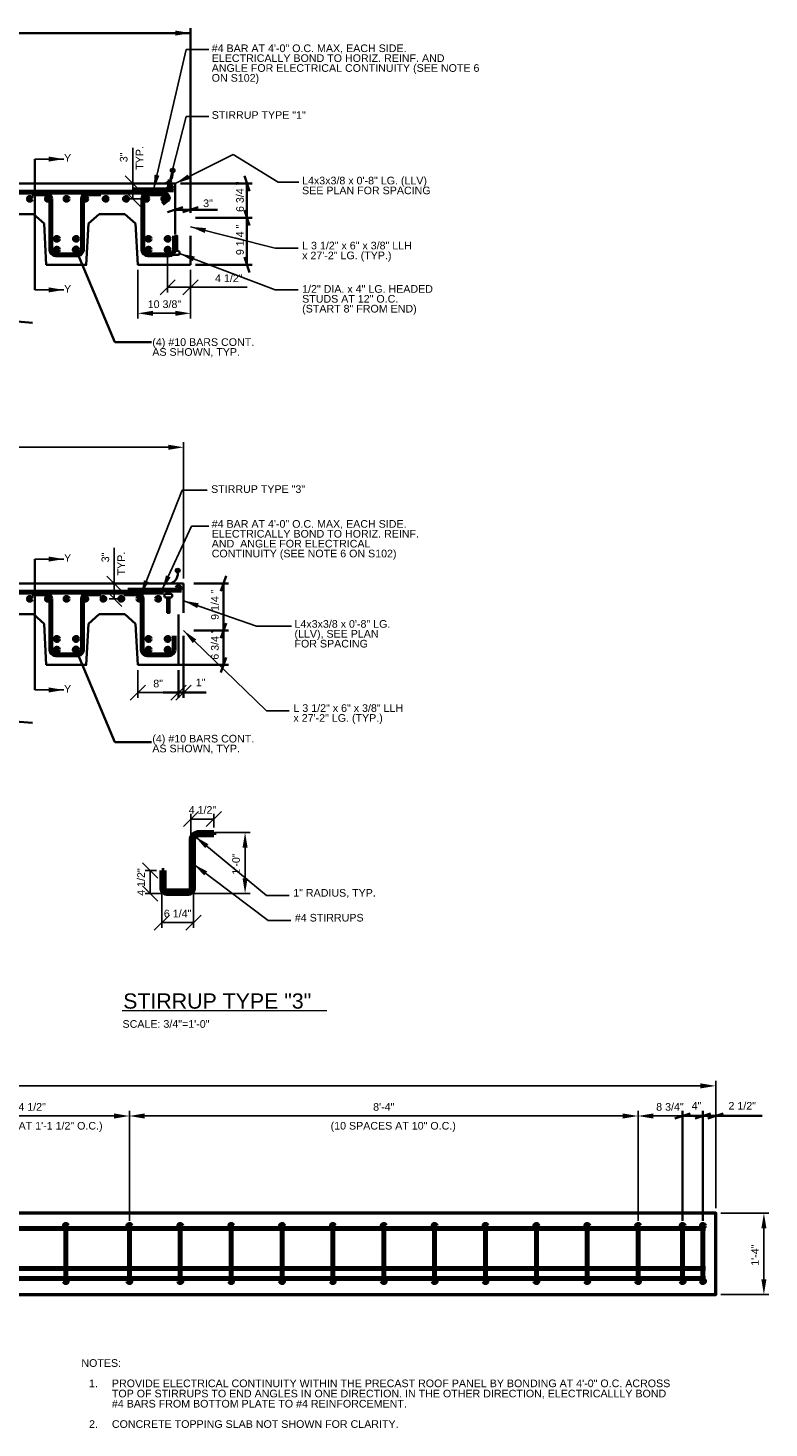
# Model space of a CAD drawing. Header units: inches. Extents: x -829 to 2226, y 10 to 4755.
# Tile 7 of 54: x -438 to -292, y 824 to 1100. Entities that reach past the tile are written whole.
import ezdxf
from ezdxf.enums import TextEntityAlignment as Align

# ---------------------------------------------------------------- set-up
doc = ezdxf.new("R2010")
doc.units = ezdxf.units.IN
doc.header["$LTSCALE"] = 0.5
doc.header["$MEASUREMENT"] = 0
for name, color, linetype, lineweight in [('G-ANN-TTLB', 7, 'Continuous', 0), ('G-ANNO-DIM', 7, 'Continuous', 0), ('G-ANNO-DIMS', 7, 'Continuous', 35), ('G-ANNO-PATT', 7, 'Continuous', 18), ('G-ANNO-TEXT', 7, 'Continuous', 35), ('S-BEAM-PRIM', 7, 'Continuous', 50), ('S-REIN-RBAR', 7, 'Continuous', 70)]:
    doc.layers.add(name, color=color, linetype=linetype, lineweight=lineweight)
doc.styles.add("1 2 1'-0", font='arial.ttf', dxfattribs={"height": 3})
doc.styles.add('AEC_3 4_1 0 Scale', font='arial.ttf', dxfattribs={"height": 1.5})
doc.dimstyles.new("3 4 1'-0", dxfattribs={"dimtxt": 1.5, "dimasz": 3, "dimexe": 1, "dimexo": 1, "dimgap": 1, "dimtad": 1, "dimdec": 4, "dimzin": 15, "dimdsep": 46, "dimlunit": 4, "dimtxsty": 'AEC_3 4_1 0 Scale', "dimcen": 0.09, "dimadec": 4, "dimazin": 3, "dimtfac": 1, "dimtdec": 4, "dimtofl": 0, "dimtmove": 0, "dimatfit": 3, "dimfxl": 1, "dimfrac": 2, "dimtolj": 1, "dimtzin": 15, "dimarcsym": 0})

# ---------------------------------------------------------------- blocks, each defined once
blk = doc.blocks.new('REINFDOT')
for radius in [0.00313, 0.00187, 0.000625]:
    blk.add_circle((0, 0), radius)
blk = doc.blocks.new('REINF. DOT')
at = {"layer": 'S-REIN-RBAR', "xscale": 100, "yscale": 100, "zscale": 100, "rotation": 90.00000000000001}
blk.add_blockref('REINFDOT', (36.53, 24.59), dxfattribs=at)
blk = doc.blocks.new('*U245')
at = {"layer": 'S-REIN-RBAR'}
for p, q in [((-6.75, 6), (-4.13, 6)), ((4.12, 6), (6.75, 6)), ((-3.12, 5), (-3.12, -5)), ((3.13, -5), (3.13, 5)), ((-2.12, -6), (2.13, -6))]:
    blk.add_line(p, q, dxfattribs=at)
at = {"layer": 'S-REIN-RBAR', "extrusion": (0, 0, -1)}
for centre, start, end in [((4.12, 5), 90, 180), ((-4.13, 5), 0, 90)]:
    blk.add_arc(centre, 1, start, end, dxfattribs=at)
at = {"layer": 'S-REIN-RBAR'}
for centre, start, end in [((-2.12, -5), 180, 270), ((2.13, -5), 270, 0)]:
    blk.add_arc(centre, 1, start, end, dxfattribs=at)
blk = doc.blocks.new('*U247')
at = {"layer": 'S-REIN-RBAR'}
for p, q in [((-2.13, 6), (0.97, 6)), ((-3.13, -5), (-3.13, 5)), ((1.74, 4.82), (0.76, 4.01)), ((3.12, -2.25), (3.12, -5)), ((2.12, -6), (-2.13, -6))]:
    blk.add_line(p, q, dxfattribs=at)
for centre, start, end in [((-2.13, 5), 90, 180), ((-2.13, -5), 180, 270), ((2.12, -5), 270, 0)]:
    blk.add_arc(centre, 1, start, end, dxfattribs=at)
at = {"layer": 'S-REIN-RBAR', "extrusion": (0, 0, -1)}
for centre, radius, start, end in [((-0.97, 5), 1, 90, 156.1614), ((-1.43, 5.2), 0.5, 156.1614, 230.717)]:
    blk.add_arc(centre, radius, start, end, dxfattribs=at)
blk = doc.blocks.new('*U248')
at = {"layer": 'G-ANNO-TEXT'}
for p, q in [((-0.25, 1.87), (-0.25, -1.13)), ((-0.75, -1.38), (-0.75, -1.63)), ((-0.5, -1.13), (0.5, -1.13)), ((-0.5, -1.88), (0.5, -1.88)), ((0.75, -1.38), (0.75, -1.63))]:
    blk.add_line(p, q, dxfattribs=at)
at = {"layer": 'G-ANNO-TEXT', "flags": 128}
blk.add_lwpolyline([(-0.25, 1.87), (0.25, 1.87), (0.25, -1.13)], dxfattribs=at)
at = {"layer": 'G-ANNO-TEXT', "extrusion": (0, 0, -1)}
for centre, start, end in [((0.5, -1.38), 0, 90), ((0.5, -1.63), 270, 0), ((-0.5, -1.38), 90, 180), ((-0.5, -1.63), 180, 270)]:
    blk.add_arc(centre, 0.25, start, end, dxfattribs=at)
blk = doc.blocks.new('_Oblique')
at = {"color": 0, "linetype": 'ByBlock', "lineweight": -2}
blk.add_line((-0.5, -0.5), (0.5, 0.5), dxfattribs=at)
blk = doc.blocks.new('*D283')
at = {"layer": 'Defpoints', "color": 0, "transparency": 16777216}
for p in [(-410.46, 1055.91), (-405.96, 1052.91, -5.28), (-405.96, 1048.5)]:
    blk.add_point(p, dxfattribs=at)
at = {"layer": 'G-ANNO-DIMS', "color": 0, "lineweight": -2, "transparency": 16777216}
for p, q in [((-410.46, 1054.91), (-410.46, 1047.5)), ((-405.96, 1051.91), (-405.96, 1047.5)), ((-410.46, 1048.5), (-405.96, 1048.5)), ((-405.96, 1048.5), (-394.8, 1048.5))]:
    blk.add_line(p, q, dxfattribs=at)
at = {"layer": 'G-ANNO-DIMS', "color": 0, "lineweight": -2, "transparency": 16777216, "xscale": 3, "yscale": 3, "zscale": 3, "rotation": 180}
blk.add_blockref('_Oblique', (-410.46, 1048.5), dxfattribs=at)
at = {"layer": 'G-ANNO-DIMS', "color": 0, "lineweight": -2, "transparency": 16777216, "xscale": 3, "yscale": 3, "zscale": 3}
blk.add_blockref('_Oblique', (-405.96, 1048.5), dxfattribs=at)
at = {"layer": 'G-ANNO-DIMS', "color": 0, "transparency": 16777216, "insert": (-398.44, 1050.28), "char_height": 1.5, "attachment_point": 5, "style": 'AEC_3 4_1 0 Scale'}
blk.add_mtext('\\A1;4 1/2"', dxfattribs=at)
blk = doc.blocks.new('*D284')
at = {"layer": 'Defpoints', "color": 0, "transparency": 16777216}
for p in [(-416.33, 1052.91, 0), (-405.96, 1052.91), (-416.33, 1043.39)]:
    blk.add_point(p, dxfattribs=at)
at = {"layer": 'G-ANNO-DIMS', "color": 0, "lineweight": -2, "transparency": 16777216}
for p, q in [((-416.33, 1051.91), (-416.33, 1042.39)), ((-405.96, 1051.91), (-405.96, 1042.39)), ((-408.96, 1043.39), (-413.33, 1043.39))]:
    blk.add_line(p, q, dxfattribs=at)
at = {"layer": 'G-ANNO-DIMS', "color": 0, "transparency": 16777216}
for points in [[(-413.33, 1043.89), (-413.33, 1042.89), (-416.33, 1043.39)], [(-408.96, 1043.89), (-408.96, 1042.89), (-405.96, 1043.39)]]:
    blk.add_solid(points, dxfattribs=at)
at = {"layer": 'G-ANNO-DIMS', "color": 0, "transparency": 16777216, "insert": (-411.09, 1045.17), "char_height": 1.5, "attachment_point": 5, "style": 'AEC_3 4_1 0 Scale'}
blk.add_mtext('\\A1;10 3/8"', dxfattribs=at)
blk = doc.blocks.new('*D286')
at = {"layer": 'Defpoints', "color": 0, "transparency": 16777216}
for p in [(-417.32, 1068.91), (-408.96, 1068.91, -3.52), (-414.64, 1065.91)]:
    blk.add_point(p, dxfattribs=at)
at = {"layer": 'G-ANNO-DIMS', "color": 0, "lineweight": -2, "transparency": 16777216}
for p, q in [((-417.32, 1068.91), (-417.32, 1075.92)), ((-409.96, 1068.91), (-418.32, 1068.91)), ((-417.32, 1065.91), (-417.32, 1068.91)), ((-415.64, 1065.91), (-418.32, 1065.91))]:
    blk.add_line(p, q, dxfattribs=at)
at = {"layer": 'G-ANNO-DIMS', "color": 0, "lineweight": -2, "transparency": 16777216, "xscale": 3, "yscale": 3, "zscale": 3}
for p, rotation in [((-417.32, 1068.91), 90), ((-417.32, 1065.91), 270)]:
    blk.add_blockref('_Oblique', p, dxfattribs=dict(at, rotation=rotation))
at = {"layer": 'G-ANNO-DIMS', "color": 0, "transparency": 16777216, "insert": (-419.09, 1074.06), "char_height": 1.5, "attachment_point": 5, "rotation": 90, "style": 'AEC_3 4_1 0 Scale'}
blk.add_mtext('\\A1;3"', dxfattribs=at)
blk = doc.blocks.new('*D262')
at = {"layer": 'Defpoints', "color": 0, "transparency": 16777216}
for p in [(-402.24, 941.28), (-395.24, 941.28), (-406.37, 929.28)]:
    blk.add_point(p, dxfattribs=at)
at = {"layer": 'G-ANNO-DIMS', "color": 0, "lineweight": -2, "transparency": 16777216}
for p, q in [((-401.24, 941.28), (-394.24, 941.28)), ((-395.24, 932.28), (-395.24, 938.28)), ((-405.37, 929.28), (-394.24, 929.28))]:
    blk.add_line(p, q, dxfattribs=at)
at = {"layer": 'G-ANNO-DIMS', "color": 0, "transparency": 16777216}
for points in [[(-395.74, 938.28), (-394.74, 938.28), (-395.24, 941.28)], [(-395.74, 932.28), (-394.74, 932.28), (-395.24, 929.28)]]:
    blk.add_solid(points, dxfattribs=at)
at = {"layer": 'G-ANNO-DIMS', "color": 0, "transparency": 16777216, "insert": (-397.01, 935.08), "char_height": 1.5, "attachment_point": 5, "rotation": 90, "style": 'AEC_3 4_1 0 Scale'}
blk.add_mtext('\\A1;1\'-0"', dxfattribs=at)
blk = doc.blocks.new('*D263')
at = {"layer": 'Defpoints', "color": 0, "transparency": 16777216}
for p in [(-413.91, 933.78), (-411.62, 933.78), (-410.62, 929.28)]:
    blk.add_point(p, dxfattribs=at)
at = {"layer": 'G-ANNO-DIMS', "color": 0, "lineweight": -2, "transparency": 16777216}
for p, q in [((-412.62, 933.78), (-414.91, 933.78)), ((-413.91, 929.28), (-413.91, 933.78)), ((-411.62, 929.28), (-414.91, 929.28))]:
    blk.add_line(p, q, dxfattribs=at)
at = {"layer": 'G-ANNO-DIMS', "color": 0, "lineweight": -2, "transparency": 16777216, "xscale": 3, "yscale": 3, "zscale": 3}
for p, rotation in [((-413.91, 933.78), 90), ((-413.91, 929.28), 270)]:
    blk.add_blockref('_Oblique', p, dxfattribs=dict(at, rotation=rotation))
at = {"layer": 'G-ANNO-DIMS', "color": 0, "transparency": 16777216, "insert": (-415.68, 931.53), "char_height": 1.5, "attachment_point": 5, "rotation": 90, "style": 'AEC_3 4_1 0 Scale'}
blk.add_mtext('\\A1;4 1/2"', dxfattribs=at)
blk = doc.blocks.new('*D264')
at = {"layer": 'Defpoints', "color": 0, "transparency": 16777216}
for p in [(-401.37, 943.92), (-405.87, 939.78), (-401.37, 941.28)]:
    blk.add_point(p, dxfattribs=at)
at = {"layer": 'G-ANNO-DIMS', "color": 0, "lineweight": -2, "transparency": 16777216}
for p, q in [((-405.87, 940.78), (-405.87, 944.92)), ((-401.37, 942.28), (-401.37, 944.92)), ((-405.87, 943.92), (-401.37, 943.92))]:
    blk.add_line(p, q, dxfattribs=at)
at = {"layer": 'G-ANNO-DIMS', "color": 0, "lineweight": -2, "transparency": 16777216, "xscale": 3, "yscale": 3, "zscale": 3, "rotation": 180}
blk.add_blockref('_Oblique', (-405.87, 943.92), dxfattribs=at)
at = {"layer": 'G-ANNO-DIMS', "color": 0, "lineweight": -2, "transparency": 16777216, "xscale": 3, "yscale": 3, "zscale": 3}
blk.add_blockref('_Oblique', (-401.37, 943.92), dxfattribs=at)
at = {"layer": 'G-ANNO-DIMS', "color": 0, "transparency": 16777216, "insert": (-403.62, 945.69), "char_height": 1.5, "attachment_point": 5, "style": 'AEC_3 4_1 0 Scale'}
blk.add_mtext('\\A1;4 1/2"', dxfattribs=at)
blk = doc.blocks.new('REINF. DOT_3')
at = {"layer": 'S-REIN-RBAR', "xscale": 100, "yscale": 100, "zscale": 100, "rotation": 90.00000000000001}
blk.add_blockref('REINFDOT', (36.53, 24.59), dxfattribs=at)
blk = doc.blocks.new('REINF. DOT_4')
at = {"layer": 'S-REIN-RBAR', "extrusion": (0, 0, -1), "xscale": 100, "yscale": -100, "zscale": 100, "rotation": 90}
blk.add_blockref('REINFDOT', (-36.53, 24.59), dxfattribs=at)
blk = doc.blocks.new('*U254')
at = {"layer": 'S-REIN-RBAR'}
blk.add_line((0, -5.44, 0), (0, 5.44, 0), dxfattribs=at)
at = {"layer": 'S-REIN-RBAR', "extrusion": (0, 0, -1), "rotation": 165}
blk.add_blockref('REINF. DOT_3', (41.65, 19.74, 0), dxfattribs=at)
at = {"layer": 'S-REIN-RBAR', "rotation": 345}
blk.add_blockref('REINF. DOT_4', (-41.65, -19.74, 0), dxfattribs=at)
blk = doc.blocks.new('*D270')
at = {"layer": 'Defpoints', "color": 0, "transparency": 16777216}
for p in [(-302.73, 866.39), (-293.25, 866.39), (-302.73, 850.39)]:
    blk.add_point(p, dxfattribs=at)
at = {"layer": 'G-ANNO-DIMS', "color": 0, "lineweight": -2, "transparency": 16777216}
for p, q in [((-301.73, 866.39), (-292.25, 866.39)), ((-293.25, 853.39), (-293.25, 863.39)), ((-301.73, 850.39), (-292.25, 850.39))]:
    blk.add_line(p, q, dxfattribs=at)
at = {"layer": 'G-ANNO-DIMS', "color": 0, "transparency": 16777216}
for points in [[(-293.75, 863.39), (-292.75, 863.39), (-293.25, 866.39)], [(-293.75, 853.39), (-292.75, 853.39), (-293.25, 850.39)]]:
    blk.add_solid(points, dxfattribs=at)
at = {"layer": 'G-ANNO-DIMS', "color": 0, "transparency": 16777216, "insert": (-295, 858.14), "char_height": 1.5, "attachment_point": 5, "rotation": 90, "style": 'AEC_3 4_1 0 Scale'}
blk.add_mtext('\\A1;1\'-4"', dxfattribs=at)
blk = doc.blocks.new('_Oblique_0.3')
at = {"color": 0, "linetype": 'ByBlock', "lineweight": -2}
for p, q in [((0, 0), (-1, 0)), ((0.5, 0.167), (-0.5, -0.167))]:
    blk.add_line(p, q, dxfattribs=at)
blk = doc.blocks.new('*D272')
at = {"layer": 'Defpoints', "color": 0, "transparency": 16777216}
for p in [(-317.98, 885.51), (-317.98, 863.91), (-309.23, 863.91)]:
    blk.add_point(p, dxfattribs=at)
at = {"layer": 'G-ANNO-DIMS', "color": 0, "lineweight": -2, "transparency": 16777216}
for p, q in [((-317.98, 864.91), (-317.98, 886.51)), ((-312.23, 885.51), (-314.98, 885.51)), ((-309.23, 864.91), (-309.23, 886.51))]:
    blk.add_line(p, q, dxfattribs=at)
at = {"layer": 'G-ANNO-DIMS', "color": 0, "transparency": 16777216}
blk.add_solid([(-314.98, 886.01), (-314.98, 885.01), (-317.98, 885.51)], dxfattribs=at)
at = {"layer": 'G-ANNO-DIMS', "color": 0, "lineweight": -2, "transparency": 16777216, "xscale": 3, "yscale": 3, "zscale": 3}
blk.add_blockref('_Oblique_0.3', (-309.23, 885.51), dxfattribs=at)
at = {"layer": 'G-ANNO-DIMS', "color": 0, "transparency": 16777216, "insert": (-311.72, 887.29), "char_height": 1.5, "attachment_point": 5, "style": 'AEC_3 4_1 0 Scale'}
blk.add_mtext('\\A1;8 3/4"', dxfattribs=at)
blk = doc.blocks.new('*D273')
at = {"layer": 'Defpoints', "color": 0, "transparency": 16777216}
for p in [(-302.73, 891.43), (-628.73, 866.39), (-302.73, 866.39)]:
    blk.add_point(p, dxfattribs=at)
at = {"layer": 'G-ANNO-DIMS', "color": 0, "lineweight": -2, "transparency": 16777216}
for p, q in [((-628.73, 867.39), (-628.73, 892.43)), ((-302.73, 867.39), (-302.73, 892.43)), ((-625.73, 891.43), (-305.73, 891.43))]:
    blk.add_line(p, q, dxfattribs=at)
at = {"layer": 'G-ANNO-DIMS', "color": 0, "transparency": 16777216}
for points in [[(-625.73, 891.93), (-625.73, 890.93), (-628.73, 891.43)], [(-305.73, 891.93), (-305.73, 890.93), (-302.73, 891.43)]]:
    blk.add_solid(points, dxfattribs=at)
at = {"layer": 'G-ANNO-DIMS', "color": 0, "transparency": 16777216, "insert": (-465.73, 893.19), "char_height": 1.5, "attachment_point": 5, "style": 'AEC_3 4_1 0 Scale'}
blk.add_mtext('\\A1;27\'-2"', dxfattribs=at)
blk = doc.blocks.new('*D277')
at = {"layer": 'Defpoints', "color": 0, "transparency": 16777216}
for p in [(-417.98, 885.51), (-458.48, 863.91), (-417.98, 863.91)]:
    blk.add_point(p, dxfattribs=at)
at = {"layer": 'G-ANNO-DIMS', "color": 0, "lineweight": -2, "transparency": 16777216}
for p, q in [((-458.48, 864.91), (-458.48, 886.51)), ((-455.48, 885.51), (-420.98, 885.51)), ((-417.98, 864.91), (-417.98, 886.51))]:
    blk.add_line(p, q, dxfattribs=at)
at = {"layer": 'G-ANNO-DIMS', "color": 0, "transparency": 16777216}
for points in [[(-455.48, 886.01), (-455.48, 885.01), (-458.48, 885.51)], [(-420.98, 886.01), (-420.98, 885.01), (-417.98, 885.51)]]:
    blk.add_solid(points, dxfattribs=at)
at = {"layer": 'G-ANNO-DIMS', "color": 0, "transparency": 16777216, "insert": (-438.23, 887.29), "char_height": 1.5, "attachment_point": 5, "style": 'AEC_3 4_1 0 Scale'}
blk.add_mtext('\\A1;3\'-4 1/2"', dxfattribs=at)
blk = doc.blocks.new('*U246')
at = {"layer": 'S-REIN-RBAR'}
for p, q in [((4.94, 6), (2.32, 6)), ((1.32, 5), (1.32, -5)), ((-4.94, -5), (-4.94, -2.25)), ((0.32, -6), (-3.94, -6))]:
    blk.add_line(p, q, dxfattribs=at)
at = {"layer": 'S-REIN-RBAR', "extrusion": (0, 0, -1)}
blk.add_arc((-2.32, 5), 1, 0, 90, dxfattribs=at)
at = {"layer": 'S-REIN-RBAR'}
for centre, start, end in [((-3.94, -5), 180, 270), ((0.32, -5), 270, 0)]:
    blk.add_arc(centre, 1, start, end, dxfattribs=at)
blk = doc.blocks.new('REINF. DOT_5')
at = {"layer": 'S-REIN-RBAR', "extrusion": (0, 0, -1), "xscale": 100, "yscale": -100, "zscale": 100, "rotation": 89.99999999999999}
blk.add_blockref('REINFDOT', (-36.53, 24.59), dxfattribs=at)
blk = doc.blocks.new('*D292')
at = {"layer": 'Defpoints', "color": 0, "transparency": 16777216}
for p in [(-407.33, 1017.04), (-527.33, 990.6), (-407.33, 990.22, -10.56)]:
    blk.add_point(p, dxfattribs=at)
at = {"layer": 'G-ANNO-DIMS', "color": 0, "lineweight": -2, "transparency": 16777216}
for p, q in [((-527.33, 991.6), (-527.33, 1018.04)), ((-524.33, 1017.04), (-410.33, 1017.04)), ((-407.33, 991.22), (-407.33, 1018.04))]:
    blk.add_line(p, q, dxfattribs=at)
at = {"layer": 'G-ANNO-DIMS', "color": 0, "transparency": 16777216}
for points in [[(-524.33, 1017.54), (-524.33, 1016.54), (-527.33, 1017.04)], [(-410.33, 1017.54), (-410.33, 1016.54), (-407.33, 1017.04)]]:
    blk.add_solid(points, dxfattribs=at)
at = {"layer": 'G-ANNO-DIMS', "color": 0, "transparency": 16777216, "insert": (-467.33, 1018.81), "char_height": 1.5, "attachment_point": 5, "style": 'AEC_3 4_1 0 Scale'}
blk.add_mtext('\\A1;10\'-0"', dxfattribs=at)
blk = doc.blocks.new('*D279')
at = {"layer": 'Defpoints', "color": 0, "transparency": 16777216}
for p in [(-420.94, 990.22), (-412.57, 990.22, -3.52), (-418.26, 987.22)]:
    blk.add_point(p, dxfattribs=at)
at = {"layer": 'G-ANNO-DIMS', "color": 0, "lineweight": -2, "transparency": 16777216}
for p, q in [((-420.94, 990.22), (-420.94, 997.23)), ((-413.57, 990.22), (-421.94, 990.22)), ((-420.94, 987.22), (-420.94, 990.22)), ((-419.26, 987.22), (-421.94, 987.22))]:
    blk.add_line(p, q, dxfattribs=at)
at = {"layer": 'G-ANNO-DIMS', "color": 0, "lineweight": -2, "transparency": 16777216, "xscale": 3, "yscale": 3, "zscale": 3}
for p, rotation in [((-420.94, 990.22), 90), ((-420.94, 987.22), 270)]:
    blk.add_blockref('_Oblique', p, dxfattribs=dict(at, rotation=rotation))
at = {"layer": 'G-ANNO-DIMS', "color": 0, "transparency": 16777216, "insert": (-422.7, 995.37), "char_height": 1.5, "attachment_point": 5, "rotation": 90, "style": 'AEC_3 4_1 0 Scale'}
blk.add_mtext('\\A1;3"', dxfattribs=at)
blk = doc.blocks.new('*D293')
at = {"layer": 'Defpoints', "color": 0, "transparency": 16777216}
for p in [(-416.33, 974.22), (-408.33, 974.22), (-408.33, 968.78)]:
    blk.add_point(p, dxfattribs=at)
at = {"layer": 'G-ANNO-DIMS', "color": 0, "lineweight": -2, "transparency": 16777216}
for p, q in [((-416.33, 973.22), (-416.33, 967.78)), ((-408.33, 973.22), (-408.33, 967.78)), ((-416.33, 968.78), (-408.33, 968.78))]:
    blk.add_line(p, q, dxfattribs=at)
at = {"layer": 'G-ANNO-DIMS', "color": 0, "lineweight": -2, "transparency": 16777216, "xscale": 3, "yscale": 3, "zscale": 3, "rotation": 180}
blk.add_blockref('_Oblique', (-416.33, 968.78), dxfattribs=at)
at = {"layer": 'G-ANNO-DIMS', "color": 0, "lineweight": -2, "transparency": 16777216, "xscale": 3, "yscale": 3, "zscale": 3}
blk.add_blockref('_Oblique', (-408.33, 968.78), dxfattribs=at)
at = {"layer": 'G-ANNO-DIMS', "color": 0, "transparency": 16777216, "insert": (-412.33, 970.55), "char_height": 1.5, "attachment_point": 5, "style": 'AEC_3 4_1 0 Scale'}
blk.add_mtext('\\A1;8"', dxfattribs=at)
blk = doc.blocks.new('*D278')
at = {"layer": 'Defpoints', "color": 0, "transparency": 16777216}
for p in [(-317.98, 885.51), (-417.98, 863.91), (-317.98, 863.91)]:
    blk.add_point(p, dxfattribs=at)
at = {"layer": 'G-ANNO-DIMS', "color": 0, "lineweight": -2, "transparency": 16777216}
for p, q in [((-417.98, 864.91), (-417.98, 886.51)), ((-414.98, 885.51), (-320.98, 885.51)), ((-317.98, 864.91), (-317.98, 886.51))]:
    blk.add_line(p, q, dxfattribs=at)
at = {"layer": 'G-ANNO-DIMS', "color": 0, "transparency": 16777216}
for points in [[(-414.98, 886.01), (-414.98, 885.01), (-417.98, 885.51)], [(-320.98, 886.01), (-320.98, 885.01), (-317.98, 885.51)]]:
    blk.add_solid(points, dxfattribs=at)
at = {"layer": 'G-ANNO-DIMS', "color": 0, "transparency": 16777216, "insert": (-367.98, 887.28), "char_height": 1.5, "attachment_point": 5, "style": 'AEC_3 4_1 0 Scale'}
blk.add_mtext('\\A1;8\'-4"', dxfattribs=at)
blk = doc.blocks.new('*D289')
at = {"layer": 'Defpoints', "color": 0, "transparency": 16777216}
for p in [(-411.62, 930.28, -9.68), (-405.37, 930.28, -9.68), (-405.37, 923.54)]:
    blk.add_point(p, dxfattribs=at)
at = {"layer": 'G-ANNO-DIMS', "color": 0, "lineweight": -2, "transparency": 16777216}
for p, q in [((-411.62, 929.28), (-411.62, 922.54)), ((-405.37, 929.28), (-405.37, 922.54)), ((-411.62, 923.54), (-405.37, 923.54))]:
    blk.add_line(p, q, dxfattribs=at)
at = {"layer": 'G-ANNO-DIMS', "color": 0, "lineweight": -2, "transparency": 16777216, "xscale": 3, "yscale": 3, "zscale": 3, "rotation": 180}
blk.add_blockref('_Oblique', (-411.62, 923.54), dxfattribs=at)
at = {"layer": 'G-ANNO-DIMS', "color": 0, "lineweight": -2, "transparency": 16777216, "xscale": 3, "yscale": 3, "zscale": 3}
blk.add_blockref('_Oblique', (-405.37, 923.54), dxfattribs=at)
at = {"layer": 'G-ANNO-DIMS', "color": 0, "transparency": 16777216, "insert": (-408.5, 925.32), "char_height": 1.5, "attachment_point": 5, "style": 'AEC_3 4_1 0 Scale'}
blk.add_mtext('\\A1;6 1/4"', dxfattribs=at)

msp = doc.modelspace()

# ---------------------------------------------------------------- hatches: boundary and pattern name
at = {"layer": 'G-ANNO-PATT', "linetype": 'Continuous', "lineweight": 0}
h = msp.add_hatch(color=5, dxfattribs=at)
h.dxf.hatch_style = 1
h.paths.add_polyline_path([(-409.92767, 1071.46326, 1), (-409.02635, 1071.46326, 1)])
h = msp.add_hatch(color=5, dxfattribs=at)
h.dxf.hatch_style = 1
h.paths.add_polyline_path([(-408.92767, 992.77898, 1), (-408.02635, 992.77898, 1)])

# ---------------------------------------------------------------- linework, layer by layer
at = {"layer": 'G-ANN-TTLB', "color": 7, "linetype": 'Continuous', "lineweight": 13}
msp.add_line((-419.37402, 906.27033, -7.91927), (-379.1851, 906.27033, -7.91927), dxfattribs=at)
at = {"layer": 'G-ANNO-DIM'}
for centre in [(-409.47701, 1071.46326), (-408.47701, 992.77898)]:
    msp.add_circle(centre, 0.45066, dxfattribs=at)
at = {"layer": 'G-ANNO-DIMS'}
for p, q in [((-405.95749, 1063.1569, -5.27953), (-405.95749, 1099.50661, -5.27953)), ((-528.33249, 1098.50661, -5.27953), (-405.95749, 1098.50661, -5.27953)), ((-407.95749, 1068.9069, -5.27953), (-393.87756, 1068.9069, -5.27953)), ((-395.37756, 1070.4069, -5.27953), (-394.37756, 1067.4069, -5.27953)), ((-394.87756, 1062.1569, -5.27953), (-394.87756, 1068.9069, -5.27953)), ((-408.95749, 1067.9069, -5.27953), (-408.95749, 1062.76455, -5.27953)), ((-410.45749, 1063.26455, -5.27953), (-407.45749, 1064.26455, -5.27953)), ((-405.95749, 1063.76455, -5.27953), (-408.95749, 1063.76455, -5.27953)), ((-404.45749, 1064.26455, -5.27953), (-407.45749, 1063.26455, -5.27953)), ((-405.95749, 1063.1569, -5.27953), (-405.95749, 1064.76455, -5.27953)), ((-400.68385, 1063.76455, -5.27953), (-405.95749, 1063.76455, -5.27953)), ((-395.37756, 1063.6569, -5.27953), (-394.37756, 1060.6569, -5.27953)), ((-394.37756, 1060.6569, -5.27953), (-395.37756, 1063.6569, -5.27953)), ((-404.95749, 1062.1569, -5.27953), (-393.87756, 1062.1569, -5.27953)), ((-394.87756, 1062.39311, -5.27953), (-394.87756, 1062.1569, -5.27953)), ((-394.87756, 1052.9069, -5.27953), (-394.87756, 1062.1569, -5.27953)), ((-404.95749, 1052.9069, -5.27953), (-393.87756, 1052.9069, -5.27953)), ((-394.37756, 1051.4069, -5.27953), (-395.37756, 1054.4069, -5.27953)), ((-437.00206, 1041.54188), (-443.00756, 1042.01384)), ((-398.98829, 991.72262, -5.27953), (-399.98829, 988.72262, -5.27953)), ((-405.33249, 990.22262, -5.27953), (-398.48829, 990.22262, -5.27953)), ((-399.48829, 990.22262, -5.27953), (-399.48829, 980.97262, -5.27953)), ((-405.33249, 980.97262, -5.27953), (-398.48829, 980.97262, -5.27953)), ((-399.98829, 979.47262, -5.27953), (-398.98829, 982.47262, -5.27953)), ((-398.98829, 982.47262, -5.27953), (-399.98829, 979.47262, -5.27953)), ((-399.48829, 974.22262, -5.27953), (-399.48829, 980.97262, -5.27953)), ((-407.33249, 979.97262), (-407.33249, 967.78119)), ((-399.98829, 972.72262, -5.27953), (-398.98829, 975.72262, -5.27953)), ((-408.33249, 974.22262, -5.27953), (-398.48829, 974.22262, -5.27953)), ((-408.33249, 973.22262), (-408.33249, 967.78119)), ((-408.33249, 968.78119), (-411.33249, 968.78119)), ((-408.33249, 968.78119), (-407.33249, 968.78119)), ((-407.33249, 968.78119), (-402.85839, 968.78119)), ((-437.00206, 962.8576), (-443.00756, 963.32957)), ((-310.73032, 885.01423, -5.27953), (-307.73032, 886.01423, -5.27953)), ((-309.23032, 864.91289, -5.27953), (-309.23032, 886.51423, -5.27953)), ((-305.23032, 885.51423, -5.27953), (-309.23032, 885.51423, -5.27953)), ((-303.73032, 886.01423, -5.27953), (-306.73032, 885.01423, -5.27953)), ((-305.23032, 864.91289, -5.27953), (-305.23032, 886.51423, -5.27953)), ((-293.56953, 885.51423, -5.27953), (-305.23032, 885.51423, -5.27953)), ((-301.24033, 886.01423, -5.27953), (-304.24033, 885.01423, -5.27953))]:
    msp.add_line(p, q, dxfattribs=at)
for centre in [(-411.39261, 1070.81706), (-410.39261, 992.13278)]:
    msp.add_arc(centre, 1.92555, 270, 5.8283844, dxfattribs=at)
at = {"layer": 'G-ANNO-DIMS', "extrusion": (0, 0, -1)}
msp.add_solid([(408.95749, 1099.00661, 5.27953), (405.95749, 1098.50661, 5.27953), (408.95749, 1098.00661, 5.27953)], dxfattribs=at)
at = {"layer": 'G-ANNO-TEXT'}
for p, q in [((-436.57165, 1047.99277), (-436.57165, 1073.72787)), ((-528.33249, 1068.9069, -5.27953), (-408.95749, 1068.9069, -5.27953)), ((-408.95749, 1068.9069, -5.27953), (-408.95749, 1058.9689, -5.27953)), ((-441.92428, 1062.9069, -5.27951), (-436.85931, 1062.9069, -5.27951)), ((-434.75796, 1061.02535, -5.27951), (-436.85931, 1062.9069, -5.27951)), ((-434.33249, 1052.9069, -5.27951), (-434.75796, 1061.02535, -5.27951)), ((-426.4511, 1052.9069, -5.27951), (-426.02563, 1061.02535, -5.27951)), ((-426.02563, 1061.02535, -5.27951), (-423.92428, 1062.9069, -5.27951)), ((-423.92428, 1062.9069, -5.27951), (-418.85931, 1062.9069, -5.27951)), ((-416.75796, 1061.02535, -5.27951), (-418.85931, 1062.9069, -5.27951)), ((-416.33249, 1052.9069, -5.27951), (-416.75796, 1061.02535, -5.27951)), ((-405.95749, 1058.6569, -5.27953), (-405.95749, 1052.9069, -5.27953)), ((-434.33249, 1052.9069, -5.27951), (-426.33249, 1052.9069, -5.27951)), ((-416.33249, 1052.9069, -5.27951), (-405.95749, 1052.9069, -5.27951)), ((-436.57165, 969.30849), (-436.57165, 995.04359)), ((-528.33249, 990.22262, -5.27953), (-407.33249, 990.22262, -5.27953)), ((-407.33249, 990.22262, -5.27953), (-407.33249, 984.47262, -5.27953)), ((-441.92428, 984.22262, -5.27951), (-436.85931, 984.22262, -5.27951)), ((-434.75796, 982.34107, -5.27951), (-436.85931, 984.22262, -5.27951)), ((-426.02563, 982.34107, -5.27951), (-423.92428, 984.22262, -5.27951)), ((-423.92428, 984.22262, -5.27951), (-418.85931, 984.22262, -5.27951)), ((-416.75796, 982.34107, -5.27951), (-418.85931, 984.22262, -5.27951)), ((-408.33249, 974.22262, -5.27953), (-408.33249, 984.16062, -5.27953)), ((-434.33249, 974.22262, -5.27951), (-434.75796, 982.34107, -5.27951)), ((-426.4511, 974.22262, -5.27951), (-426.02563, 982.34107, -5.27951)), ((-416.33249, 974.22262, -5.27951), (-416.75796, 982.34107, -5.27951)), ((-434.33249, 974.22262, -5.27951), (-426.33249, 974.22262, -5.27951)), ((-408.33249, 974.22262, -5.27951), (-416.33249, 974.22262, -5.27951))]:
    msp.add_line(p, q, dxfattribs=at)
at = {"layer": 'G-ANNO-TEXT', "flags": 128}
for points in [[(-428.22879, 1055.32693), (-420.83761, 1037.73686), (-413.63796, 1037.73686)], [(-428.22879, 976.64265), (-420.83761, 959.05258), (-413.63796, 959.05258)]]:
    msp.add_lwpolyline(points, dxfattribs=at)
at = {"layer": 'G-ANNO-TEXT'}
for centre in [(-428.47249, 1055.9069, -7.03937), (-428.47249, 977.22262, -7.03937)]:
    msp.add_circle(centre, 0.62909, dxfattribs=at)
for points in [[(-430.86561, 1073.72787), (-433.86561, 1074.22787), (-433.86561, 1073.22787)], [(-430.86561, 1047.99277), (-433.86561, 1048.49277), (-433.86561, 1047.49277)], [(-430.86561, 995.04359), (-433.86561, 995.54359), (-433.86561, 994.54359)], [(-430.86561, 969.30849), (-433.86561, 969.80849), (-433.86561, 968.80849)]]:
    msp.add_solid(points, dxfattribs=at)
at = {"layer": 'S-BEAM-PRIM'}
msp.add_3dface([(-628.73032, 866.39008, -5.27953), (-628.73032, 850.39008, -5.27953), (-302.73032, 850.39008, -5.27953), (-302.73032, 866.39008, -5.27953)], dxfattribs=at)
at = {"layer": 'S-REIN-RBAR'}
for p, q in [((-525.60008, 1067.23964), (-411.27024, 1067.23964)), ((-409.33249, 1067.65047, 0.09124), (-417.18205, 1067.65047, -5.16854)), ((-407.70749, 988.91605, 1.82693), (-418.31296, 988.91605, -5.27951)), ((-525.60008, 988.55536), (-411.27024, 988.55536)), ((-401.36621, 940.78145, -4.39961), (-401.36621, 941.28145, -4.39961)), ((-411.62421, 933.78145, -4.39961), (-411.12421, 933.78145, -4.39961)), ((-626.73032, 863.39008, -5.27953), (-304.73032, 863.39008, -5.27953)), ((-626.73032, 855.51508, -5.27953), (-304.73032, 855.51508, -5.27953)), ((-626.73032, 853.51508, -5.27953), (-304.73032, 853.51508, -5.27953))]:
    msp.add_line(p, q, dxfattribs=at)
at = {"layer": 'S-REIN-RBAR', "elevation": -9.67911, "flags": 128}
for points in [[(-411.62421, 933.78145), (-411.62421, 930.28145, 0.414213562), (-410.62421, 929.28145), (-406.36621, 929.28145, 0.414213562), (-405.36621, 930.28145), (-405.36621, 939.78145, -0.414213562), (-404.36621, 940.78145), (-401.36621, 940.78145)], [(-401.36621, 941.28145), (-404.36621, 941.28145, 0.414213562), (-405.86621, 939.78145), (-405.86621, 930.28145, -0.414213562), (-406.36621, 929.78145), (-410.62421, 929.78145, -0.414213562), (-411.12421, 930.28145), (-411.12421, 933.78145)]]:
    msp.add_lwpolyline(points, format="xyb", dxfattribs=at)

# ---------------------------------------------------------------- block references
at = {"layer": 'G-ANNO-DIM', "xscale": 3, "yscale": 3, "zscale": 3}
msp.add_blockref('_Oblique', (-408.33249, 968.78119), dxfattribs=at)
at = {"layer": 'G-ANNO-DIM', "xscale": 3, "yscale": 3, "zscale": 3, "rotation": 180}
msp.add_blockref('_Oblique', (-407.33249, 968.78119), dxfattribs=at)
at = {"layer": 'G-ANNO-TEXT'}
msp.add_blockref('*U248', (-408.864, 1056.78191, -1.7598), dxfattribs=at)
at = {"layer": 'G-ANNO-TEXT', "extrusion": (0, 0, -1), "rotation": 180}
msp.add_blockref('*U248', (410.3325, 986.34762, 1.7598), dxfattribs=at)
at = {"layer": 'S-REIN-RBAR', "rotation": 180}
for p in [(-401.02838, 1090.49633, -1.7598), (-397.48658, 1090.49633, -1.7598), (-393.79908, 1090.49633, -1.7598), (-390.11158, 1090.49633, -1.7598), (-386.11158, 1090.49633, -1.7598), (-382.11158, 1090.49633, -1.7598), (-378.11158, 1090.49633, -1.7598), (-374.58796, 1090.49633, -1.7598), (-373.38522, 1092.62578, -1.7598), (-395.68908, 1082.62133, -1.7598), (-391.93908, 1082.62133, -1.7598), (-377.67408, 1082.62133, -1.7598), (-373.92408, 1082.62133, -1.7598), (-395.68908, 1080.49633, -1.7598), (-391.93908, 1080.49633, -1.7598), (-377.67408, 1080.49633, -1.7598), (-373.92408, 1080.49633, -1.7598), (-401.02838, 1011.81205, -1.7598), (-397.48658, 1011.81205, -1.7598), (-393.79908, 1011.81205, -1.7598), (-395.68908, 1003.93705, -1.7598), (-391.93908, 1003.93705, -1.7598), (-377.67408, 1003.93705, -1.7598), (-373.92408, 1003.93705, -1.7598), (-395.68908, 1001.81205, -1.7598), (-391.93908, 1001.81205, -1.7598), (-377.67408, 1001.81205, -1.7598), (-373.92408, 1001.81205, -1.7598)]:
    msp.add_blockref('REINF. DOT', p, dxfattribs=at)
at = {"layer": 'S-REIN-RBAR'}
for name, p in [('*U245', (-430.3325, 1060.9069, -5.27951)), ('*U247', (-412.23897, 1060.90691, -5.27951)), ('*U245', (-430.3325, 982.22262, -5.27951))]:
    msp.add_blockref(name, p, dxfattribs=at)
at = {"layer": 'S-REIN-RBAR', "extrusion": (0, 0, -1), "rotation": 180}
for p in [(444.85903, 1013.91787, 1.7598), (463.17839, 1011.81205, 1.7598), (459.63659, 1011.81205, 1.7598), (456.09499, 1011.81205, 1.7598), (452.55339, 1011.81205, 1.7598), (448.86589, 1011.81205, 1.7598)]:
    msp.add_blockref('REINF. DOT_5', p, dxfattribs=at)
at = {"layer": 'S-REIN-RBAR', "extrusion": (0, 0, -1)}
for name, p in [('*U246', (414.14498, 982.22261, 5.27951)), ('*U254', (430.48034, 858.46848, 5.27955)), ('*U254', (417.98034, 858.46848, 5.27955)), ('*U254', (407.98034, 858.46848, 5.27955)), ('*U254', (397.98034, 858.46848, 5.27955)), ('*U254', (387.98034, 858.46848, 5.27955)), ('*U254', (377.98034, 858.46848, 5.27955)), ('*U254', (367.98034, 858.46848, 5.27955)), ('*U254', (357.98034, 858.46848, 5.27955)), ('*U254', (347.98034, 858.46848, 5.27955)), ('*U254', (337.98034, 858.46848, 5.27955)), ('*U254', (327.98034, 858.46848, 5.27955)), ('*U254', (317.98034, 858.46848, 5.27955)), ('*U254', (309.23034, 858.46848, 5.27955)), ('*U254', (305.23034, 858.46848, 5.27955))]:
    msp.add_blockref(name, p, dxfattribs=at)

# ---------------------------------------------------------------- texts
at = {"layer": 'G-ANN-TTLB', "color": 7, "linetype": 'Continuous', "lineweight": 13, "insert": (-419.19929, 906.58115, -7.91927), "char_height": 3, "attachment_point": 7, "line_spacing_factor": 0.72, "style": "1 2 1'-0"}
msp.add_mtext('\\fArial|b0|i0|c00|p39;STIRRUP TYPE "3"', dxfattribs=at)
at = {"layer": 'G-ANN-TTLB', "color": 7, "linetype": 'Continuous', "lineweight": 0, "insert": (-410.78168, 902.8387, -7.91927), "char_height": 1.5, "attachment_point": 8, "line_spacing_factor": 0.72, "style": 'AEC_3 4_1 0 Scale'}
msp.add_mtext('\\fArial|b0|i0|c00|p39;SCALE: 3/4"=1\'-0"', dxfattribs=at)
at = {"layer": 'G-ANN-TTLB', "color": 7, "linetype": 'Continuous', "lineweight": 0, "insert": (-427.4179, 837.67041, -3.51967), "char_height": 1.5, "width": 117.0657132, "attachment_point": 1, "line_spacing_factor": 0.8, "style": 'AEC_3 4_1 0 Scale'}
msp.add_mtext('NOTES:\\P\\P\\pxi-3,l4,t4;1.^IPROVIDE ELECTRICAL CONTINUITY WITHIN THE PRECAST ROOF PANEL BY BONDING AT 4\'-0" O.C. ACROSS TOP OF STIRRUPS TO END ANGLES IN ONE DIRECTION. IN THE OTHER DIRECTION, ELECTRICALLLY BOND #4 BARS FROM BOTTOM PLATE TO #4 REINFORCEMENT. \\P\\pi0,l0,tz;\\P\\pi-3,l4,t4;2.^ICONCRETE TOPPING SLAB NOT SHOWN FOR CLARITY.', dxfattribs=at)
at = {"layer": 'G-ANNO-DIM', "color": 7, "linetype": 'Continuous', "style": 'AEC_3 4_1 0 Scale'}
for s, p in [('6 3/4 "', (-396.24163, 1066.31766, -5.27953)), ('9 1/4 "', (-396.24163, 1057.83144, -5.27953)), ('9 1/4 "', (-401.17177, 986.0851, -5.27953)), ('6 3/4 "', (-401.17177, 978.25154, -5.27953))]:
    msp.add_text(s, height=1.5, rotation=90, dxfattribs=at).set_placement(p, align=Align.MIDDLE_CENTER)
for s, p in [('3"', (-402.52707, 1065.02864, -5.27953)), ('4"', (-306.50222, 887.51423, -5.27953)), ('2 1/2"', (-297.50711, 887.51423, -5.27953))]:
    msp.add_text(s, height=1.5, dxfattribs=at).set_placement(p, align=Align.MIDDLE_CENTER)
at = {"layer": 'G-ANNO-DIM', "insert": (-403.97277, 970.78528), "char_height": 1.5, "attachment_point": 5, "style": 'AEC_3 4_1 0 Scale'}
msp.add_mtext('\\A1;1"', dxfattribs=at)
at = {"layer": 'G-ANNO-TEXT', "color": 7, "char_height": 1.5, "attachment_point": 1, "line_spacing_factor": 0.776524, "style": 'AEC_3 4_1 0 Scale'}
for insert, width in [((-401.79361, 1096.27035), 53.1974454), ((-401.79361, 1002.71612), 43.5783141)]:
    msp.add_mtext('#4 BAR AT 4\'-0" O.C. MAX, EACH SIDE. \\PELECTRICALLY BOND TO HORIZ. REINF. AND  ANGLE FOR ELECTRICAL CONTINUITY (SEE NOTE 6 ON S102)', dxfattribs=dict(at, insert=insert, width=width))
at = {"layer": 'G-ANNO-TEXT', "color": 7, "char_height": 1.5, "attachment_point": 1, "style": 'AEC_3 4_1 0 Scale'}
for s, insert, line_spacing_factor in [('STIRRUP TYPE "1"', (-401.79361, 1083.14823), 0.6), ('Y', (-430.81858, 1074.69727), 0.6), ('L4x3x3/8 x 0\'-8" LG. (LLV)\\PSEE PLAN FOR SPACING', (-384.03413, 1070.24969), 0.776524), ('L 3 1/2" x 6" x 3/8" LLH\\Px 27\'-2" LG. (TYP.)', (-384.02071, 1057.46154), 0.776524), ('Y', (-430.81858, 1048.96217), 0.6), ('1/2" DIA. x 4" LG. HEADED\\PSTUDS AT 12" O.C. \\P(START 8" FROM END)', (-384.02071, 1048.93116), 0.776524), ('(4) #10 BARS CONT.\\PAS SHOWN, TYP.', (-413.46835, 1038.47778), 0.776524), ('STIRRUP TYPE "3"', (-401.91875, 1009.5644), 0.6), ('Y', (-430.81858, 996.01299), 0.6), ('L4x3x3/8 x 0\'-8" LG.\\P(LLV), SEE PLAN\\PFOR SPACING', (-385.52768, 983.04389), 0.776524), ('Y', (-430.81858, 970.27789), 0.6), ('L 3 1/2" x 6" x 3/8" LLH\\Px 27\'-2" LG. (TYP.)', (-385.73028, 966.49379), 0.776524), ('(4) #10 BARS CONT.\\PAS SHOWN, TYP.', (-413.46835, 960.47873), 0.776524), ('1" RADIUS, TYP.', (-385.76775, 930.15042, -4.39961), 0.6), ('#4 STIRRUPS', (-385.45229, 925.26127, -4.39961), 0.6), ('(3 SPACES AT 1\'-1 1/2" O.C.)', (-451.28751, 884.33794, -5.27953), 0.6), ('(10 SPACES AT 10" O.C.)', (-378.4211, 884.33794, -5.27953), 0.6)]:
    msp.add_mtext(s, dxfattribs=dict(at, insert=insert, line_spacing_factor=line_spacing_factor))
at = {"layer": 'G-ANNO-TEXT', "color": 7, "char_height": 1.5, "attachment_point": 1, "rotation": 90, "line_spacing_factor": 0.6, "style": 'AEC_3 4_1 0 Scale'}
for insert in [(-416.73369, 1071.62372), (-420.34743, 991.83613)]:
    msp.add_mtext('TYP.', dxfattribs=dict(at, insert=insert))

# ---------------------------------------------------------------- dimensions: what is measured, and where the dimension line sits
at = {"layer": 'G-ANNO-DIMS'}
for base, p1, p2, angle, override, picture, middle in [((-417.32214, 1068.9069, -1.7598), (-414.64499, 1065.9069, -1.7598), (-408.95749, 1068.9069, -5.27953), 90, {"dimblk1": 'Oblique', "dimblk2": 'Oblique', "dimsah": 1, "dimtofl": 1}, '*D286', (-417.32214, 1074.05561, -1.7598)), ((-420.93588, 990.22262, -1.7598), (-418.25873, 987.22262, -1.7598), (-412.57123, 990.22262, -5.27953), 90, {"dimblk1": 'Oblique', "dimblk2": 'Oblique', "dimsah": 1, "dimtofl": 1}, '*D279', (-420.93588, 995.37133, -1.7598)), ((-413.90766, 933.78145, -4.39961), (-410.62421, 929.28145, -4.39961), (-411.62421, 933.78145, -4.39961), 90, {"dimblk1": 'Oblique', "dimblk2": 'Oblique', "dimsah": 1, "dimtofl": 1}, '*D263', (-413.90766, 931.53145, -4.39961)), ((-317.98032, 885.51423, -5.27953), (-309.23032, 863.91289, -5.27953), (-317.98032, 863.91289, -5.27953), 180, {"dimblk1": '_Oblique_0.3', "dimsah": 1}, '*D272', (-311.71986, 885.51423, -5.27953))]:
    dim = msp.add_linear_dim(base=base, p1=p1, p2=p2, angle=angle, dimstyle="3 4 1'-0", override=override, dxfattribs=at)
    dim.commit()
    dim.dimension.update_dxf_attribs({"geometry": picture, "text_midpoint": middle, "dimtype": 160})
for base, p1, p2, override, picture, middle in [((-405.95749, 1048.49979), (-410.45749, 1055.9069), (-405.95749, 1052.9069, -5.27951), {"dimblk1": 'Oblique', "dimblk2": 'Oblique', "dimsah": 1}, '*D283', (-398.43771, 1048.49979)), ((-401.36621, 943.91579, -4.39961), (-405.86621, 939.78145, -4.39961), (-401.36621, 941.28145, -4.39961), {"dimblk1": 'Oblique', "dimblk2": 'Oblique', "dimsah": 1, "dimtofl": 1}, '*D264', (-403.61621, 943.91579, -4.39961)), ((-405.36621, 923.54336), (-411.62421, 930.28145, -9.67911), (-405.36621, 930.28145, -9.67911), {"dimblk1": 'Oblique', "dimblk2": 'Oblique', "dimsah": 1, "dimtofl": 1}, '*D289', (-408.49521, 923.54336))]:
    dim = msp.add_linear_dim(base=base, p1=p1, p2=p2, dimstyle="3 4 1'-0", override=override, dxfattribs=at)
    dim.commit()
    dim.dimension.update_dxf_attribs({"geometry": picture, "text_midpoint": middle, "dimtype": 160})
for base, p1, p2, angle, picture, middle in [((-416.33249, 1043.39208, -5.27953), (-405.95749, 1052.9069, -5.27953), (-416.33249, 1052.9069, -5.27951), 180, '*D284', (-411.08757, 1043.39208, -5.27953)), ((-395.2409, 941.28145, -4.39961), (-406.36621, 929.28145, -4.39961), (-402.24121, 941.28145, -4.39961), 90, '*D262', (-395.2409, 935.0776, -4.39961)), ((-293.24984, 866.39008, -5.27953), (-302.73032, 850.39008, -5.27953), (-302.73032, 866.39008, -5.27953), 90, '*D270', (-293.24984, 858.14361, -5.27953))]:
    dim = msp.add_linear_dim(base=base, p1=p1, p2=p2, angle=angle, dimstyle="3 4 1'-0", dxfattribs=at)
    dim.commit()
    dim.dimension.update_dxf_attribs({"geometry": picture, "text_midpoint": middle, "dimtype": 160})
for base, p1, p2, picture, middle in [((-407.33249, 1017.04256), (-527.33249, 990.59762), (-407.33249, 990.22262, -10.55907), '*D292', (-467.33249, 1018.80842)), ((-302.73032, 891.43397, -5.27953), (-628.73032, 866.39008, -5.27953), (-302.73032, 866.39008, -5.27953), '*D273', (-465.73032, 893.18704, -5.27953)), ((-417.98032, 885.51423, -5.27953), (-458.48032, 863.91289, -5.27953), (-417.98032, 863.91289, -5.27953), '*D277', (-438.23032, 887.29032, -5.27953)), ((-317.98032, 885.51423, -5.27953), (-417.98032, 863.91289, -5.27953), (-317.98032, 863.91289, -5.27953), '*D278', (-367.98032, 887.28009, -5.27953))]:
    dim = msp.add_linear_dim(base=base, p1=p1, p2=p2, dimstyle="3 4 1'-0", dxfattribs=at)
    dim.commit()
    dim.dimension.update_dxf_attribs({"geometry": picture, "text_midpoint": middle})
dim = msp.add_linear_dim(base=(-408.33249, 968.78119, -5.27951), p1=(-416.33249, 974.22262, -5.27951), p2=(-408.33249, 974.22262, -5.27951), dimstyle="3 4 1'-0", override={"dimblk1": 'Oblique', "dimblk2": 'Oblique', "dimsah": 1, "dimtofl": 1}, dxfattribs=at)
dim.commit()
dim.dimension.update_dxf_attribs({"geometry": '*D293', "text_midpoint": (-412.33249, 970.54705, -5.27951)})

# ---------------------------------------------------------------- leaders
at = {"layer": 'G-ANNO-TEXT'}
for points in [[(-413.23263, 1067.65047), (-406.79747, 1095.30495), (-402.33531, 1095.30495)], [(-410.72442, 1066.7448), (-406.79747, 1082.12585), (-402.33531, 1082.12585)], [(-430.86561, 1073.72787), (-436.57165, 1073.72787)], [(-408.95749, 1068.9069), (-397.58718, 1074.65133), (-388.7599, 1069.15908), (-384.67563, 1069.15908)], [(-405.95749, 1060.4069), (-389.29183, 1056.17178), (-384.82967, 1056.17178)], [(-408.11399, 1055.1569), (-389.29183, 1048.03355), (-384.82967, 1048.03355)], [(-430.86561, 1047.99277), (-436.57165, 1047.99277)], [(-415.75438, 987.92973), (-407.61577, 1008.62031), (-402.72296, 1008.62031)], [(-411.57253, 988.91605), (-405.79101, 1001.55191), (-402.33531, 1001.54841)], [(-430.86561, 995.04359), (-436.57165, 995.04359)], [(-407.33249, 986.86869), (-393.0152, 981.87217), (-386.10381, 981.86518)], [(-407.33249, 980.97262), (-391.0014, 965.20403), (-386.53924, 965.20403)], [(-430.86561, 969.30849), (-436.57165, 969.30849)], [(-405.07331, 940.48855, -4.39961), (-391.03886, 928.86065, -4.39961), (-386.57671, 928.86065, -4.39961)], [(-405.36621, 935.03145, -4.39961), (-390.7234, 923.97151, -4.39961), (-386.26125, 923.97151, -4.39961)]]:
    msp.add_leader(points, dimstyle="3 4 1'-0", override={"dimgap": 2}, dxfattribs=at)

doc.saveas('drawing.dxf')
